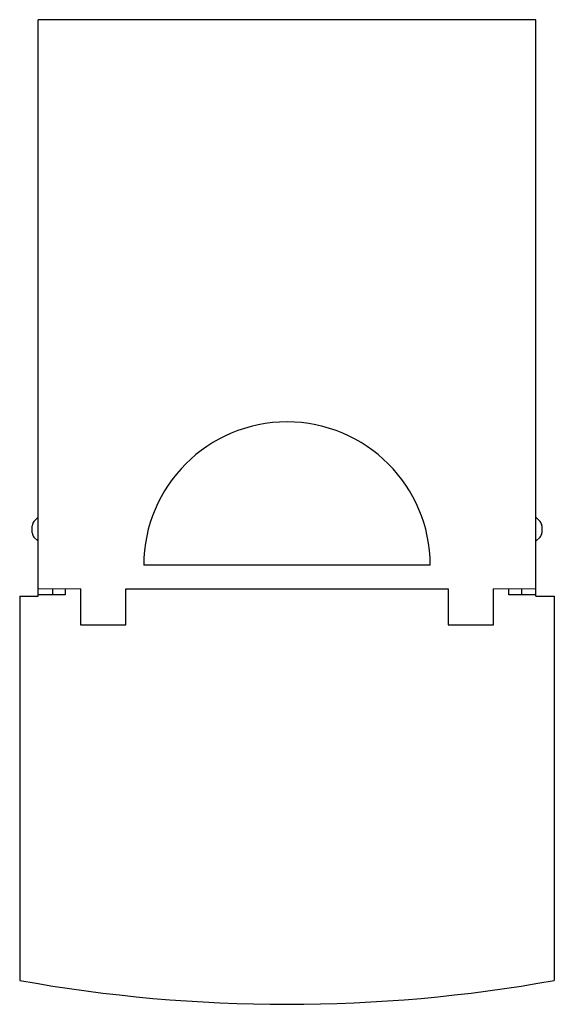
# Model space of a CAD drawing. Header units: millimetres. Extents: x 11.8 to 56.6, y 7.1 to 89.6.
import ezdxf

# ---------------------------------------------------------------- set-up
doc = ezdxf.new("R2010")
doc.units = ezdxf.units.MM
doc.header["$LTSCALE"] = 6.276635
doc.layers.get('0').update_dxf_attribs({"linetype": 'CONTINUOUS'})

msp = doc.modelspace()

# ---------------------------------------------------------------- linework, layer by layer
at = {"color": 7, "linetype": 'Continuous'}
for p, q in [((13.31, 41.33), (13.31, 89.63)), ((55.01, 89.63), (13.31, 89.63)), ((55.01, 41.33), (55.01, 89.63)), ((12.956, 47.584), (13.31, 47.937)), ((55.01, 47.937), (55.363, 47.584)), ((12.81, 46.63), (12.81, 47.23)), ((55.51, 47.23), (55.51, 46.63)), ((13.31, 45.923), (12.956, 46.277)), ((55.363, 46.277), (55.01, 45.923)), ((46.16, 43.93), (22.16, 43.93)), ((11.76, 41.33), (11.76, 9.13)), ((11.76, 41.33), (13.31, 41.33)), ((16.86, 41.93), (13.31, 41.928)), ((15.56, 41.43), (13.31, 41.43)), ((14.51, 41.927), (14.51, 41.43)), ((15.56, 41.929), (15.56, 41.43)), ((16.86, 41.93), (16.86, 38.93)), ((20.66, 38.93), (20.66, 41.93)), ((20.66, 41.93), (47.66, 41.93)), ((47.66, 41.93), (47.66, 38.93)), ((55.01, 41.928), (51.46, 41.93)), ((51.46, 38.93), (51.46, 41.93)), ((52.76, 41.43), (52.76, 41.929)), ((55.01, 41.43), (52.76, 41.43)), ((53.81, 41.927), (53.81, 41.43)), ((55.01, 41.33), (56.56, 41.33)), ((56.56, 41.33), (56.56, 9.13)), ((16.86, 38.93), (20.66, 38.93)), ((47.66, 38.93), (51.46, 38.93))]:
    msp.add_line(p, q, dxfattribs=at)
for centre, radius, start, end in [((34.16, 43.93), 12, 0, 180), ((13.31, 47.23), 0.5, 135, 180), ((55.01, 47.23), 0.5, 0, 45), ((13.31, 46.63), 0.5, 180, 225), ((55.01, 46.63), 0.5, 315, 360), ((34.16, 133.57), 126.44, 259.79567, 280.20433)]:
    msp.add_arc(centre, radius, start, end, dxfattribs=at)

doc.saveas('drawing.dxf')
